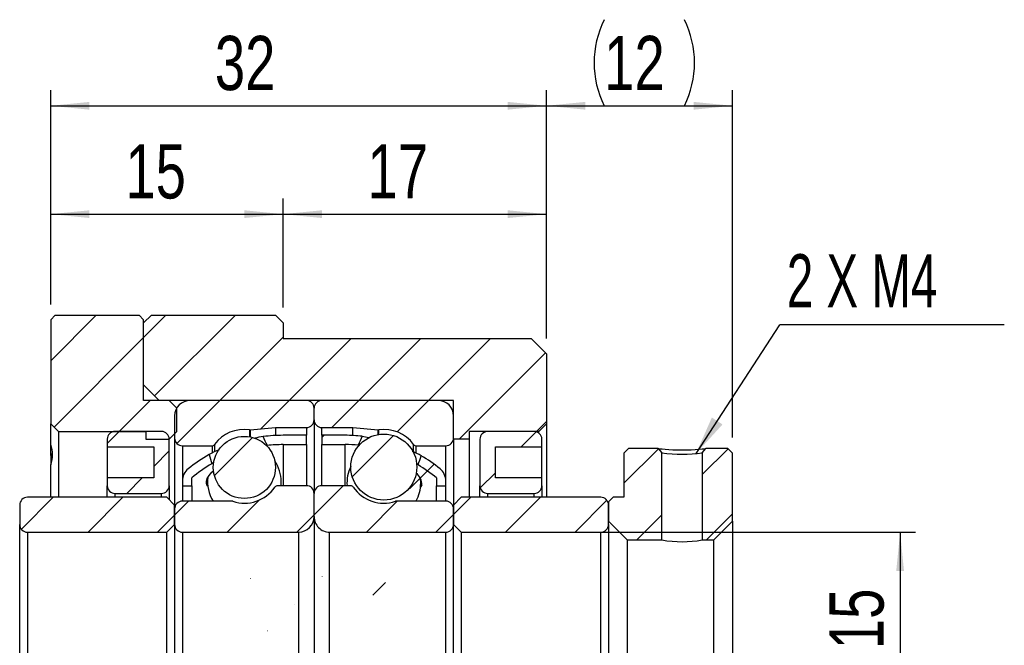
# Model space of a CAD drawing. Header units: millimetres. Extents: x 3 to 296, y 67 to 187.
# Tile 8 of 8: x 232 to 296, y 108 to 149. Entities that reach past the tile are written whole.
import ezdxf

# ---------------------------------------------------------------- set-up
doc = ezdxf.new("R2010")
doc.units = ezdxf.units.MM
doc.layers.add('FORMAT', color=7, linetype='Continuous')
doc.styles.add('SLDTEXTSTYLE0', font='TXT', dxfattribs={"width": 0.75})
doc.styles.add('SLDTEXTSTYLE1', font='TXT', dxfattribs={"width": 0.6666666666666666})
doc.dimstyles.new('SLDDIMSTYLE1', dxfattribs={"dimtxt": 3.5, "dimasz": 2.5, "dimexe": 0, "dimexo": 0.0625, "dimgap": 0.875, "dimtad": 1, "dimrnd": 1e-09, "dimzin": 12, "dimdsep": 46, "dimtxsty": 'SLDTEXTSTYLE0', "dimsah": 1, "dimcen": 0.09, "dimadec": 0, "dimazin": 3, "dimtfac": 1, "dimtofl": 0, "dimtmove": 0, "dimatfit": 3, "dimfxl": 0, "dimfrac": 2, "dimtolj": 1, "dimtzin": 12, "dimarcsym": 0})
doc.dimstyles.new('SLDDIMSTYLE3', dxfattribs={"dimtxt": 0.18, "dimasz": 2.5, "dimexe": 0, "dimexo": 0.0625, "dimgap": 0, "dimtad": 0, "dimtih": 1, "dimtoh": 1, "dimdec": 0, "dimrnd": 1e-09, "dimzin": 0, "dimdsep": 46, "dimtxsty": 'Standard', "dimsah": 1, "dimcen": 0.09, "dimadec": 0, "dimazin": 0, "dimtfac": 2.5, "dimtdec": 0, "dimtofl": 0, "dimtmove": 0, "dimatfit": 3, "dimfxl": 0, "dimfrac": 2, "dimtolj": 1, "dimtzin": 0, "dimarcsym": 0})
pattern_1 = [(45, (0, 0), (-2.245064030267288, 2.245064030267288), [])]

# ---------------------------------------------------------------- blocks, each defined once
blk = doc.blocks.new('_D_14')
at = {"layer": 'FORMAT', "color": 7}
for p, q in [((234.4860174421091, 130.363244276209), (234.4860174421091, 144.1802364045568)), ((266.4860174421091, 128.1632442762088), (266.4860174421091, 144.1802364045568)), ((234.4860174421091, 143.1802364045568), (266.4860174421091, 143.1802364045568))]:
    blk.add_line(p, q, dxfattribs=at)
for points in [[(234.4860174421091, 143.1802364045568), (236.9860174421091, 142.9302364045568), (236.9860174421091, 143.4302364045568)], [(266.4860174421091, 143.1802364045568), (263.9860174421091, 143.4302364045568), (263.9860174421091, 142.9302364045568)]]:
    blk.add_solid(points, dxfattribs=at)
at = {"layer": 'FORMAT', "color": 7, "insert": (245.0821738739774, 147.6919733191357), "char_height": 3.5, "attachment_point": 1, "style": 'SLDTEXTSTYLE0'}
blk.add_mtext('32', dxfattribs=at)
blk = doc.blocks.new('_D_15')
at = {"layer": 'FORMAT', "color": 7}
for p, q in [((266.4860174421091, 128.1632442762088), (266.4860174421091, 144.1802364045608)), ((278.4860174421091, 121.7632442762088), (278.4860174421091, 144.1802364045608)), ((266.4860174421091, 143.1802364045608), (278.4860174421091, 143.1802364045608))]:
    blk.add_line(p, q, dxfattribs=at)
for centre, start, end in [((275.765051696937, 145.9583614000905), 153.434948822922, 206.5650511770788), ((269.824774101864, 145.9583614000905), 333.4349488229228, 26.56505117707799)]:
    blk.add_arc(centre, 6.2120763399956, start, end, dxfattribs=at)
for points in [[(266.4860174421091, 143.1802364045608), (268.9860174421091, 142.9302364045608), (268.9860174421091, 143.4302364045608)], [(278.4860174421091, 143.1802364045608), (275.9860174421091, 143.4302364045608), (275.9860174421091, 142.9302364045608)]]:
    blk.add_solid(points, dxfattribs=at)
at = {"layer": 'FORMAT', "color": 7, "insert": (270.2088017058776, 147.6919733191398), "char_height": 3.5, "attachment_point": 1, "style": 'SLDTEXTSTYLE0'}
blk.add_mtext('12', dxfattribs=at)
blk = doc.blocks.new('_D_16')
at = {"layer": 'FORMAT', "color": 7}
for p, q in [((234.4860174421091, 130.363244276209), (234.4860174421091, 137.1867163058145)), ((249.4860174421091, 130.1632442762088), (249.4860174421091, 137.1867163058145)), ((234.4860174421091, 136.1867163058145), (249.4860174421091, 136.1867163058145))]:
    blk.add_line(p, q, dxfattribs=at)
for points in [[(234.4860174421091, 136.1867163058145), (236.9860174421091, 135.9367163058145), (236.9860174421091, 136.4367163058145)], [(249.4860174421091, 136.1867163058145), (246.9860174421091, 136.4367163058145), (246.9860174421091, 135.9367163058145)]]:
    blk.add_solid(points, dxfattribs=at)
at = {"layer": 'FORMAT', "color": 7, "insert": (239.3073344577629, 140.6984532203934), "char_height": 3.5, "attachment_point": 1, "style": 'SLDTEXTSTYLE0'}
blk.add_mtext('15', dxfattribs=at)
blk = doc.blocks.new('_D_17')
at = {"layer": 'FORMAT', "color": 7}
for p, q in [((249.4860174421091, 130.1632442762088), (249.4860174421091, 137.1867163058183)), ((266.4860174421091, 128.1632442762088), (266.4860174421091, 137.1867163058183)), ((249.4860174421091, 136.1867163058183), (266.4860174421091, 136.1867163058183))]:
    blk.add_line(p, q, dxfattribs=at)
for points in [[(249.4860174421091, 136.1867163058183), (251.9860174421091, 135.9367163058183), (251.9860174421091, 136.4367163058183)], [(266.4860174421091, 136.1867163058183), (263.9860174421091, 136.4367163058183), (263.9860174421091, 135.9367163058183)]]:
    blk.add_solid(points, dxfattribs=at)
at = {"layer": 'FORMAT', "color": 7, "insert": (254.93607047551, 140.6984532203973), "char_height": 3.5, "attachment_point": 1, "style": 'SLDTEXTSTYLE0'}
blk.add_mtext('17', dxfattribs=at)
blk = doc.blocks.new('_D_20')
at = {"layer": 'FORMAT', "color": 7}
for p, q in [((260.9860174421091, 115.6632442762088), (290.3059535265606, 115.6632442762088)), ((289.3059535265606, 115.6632442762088), (289.3059535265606, 100.6632442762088)), ((260.9860174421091, 100.6632442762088), (290.3059535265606, 100.6632442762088))]:
    blk.add_line(p, q, dxfattribs=at)
for points in [[(289.3059535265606, 115.6632442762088), (289.0559535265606, 113.1632442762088), (289.5559535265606, 113.1632442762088)], [(289.3059535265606, 100.6632442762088), (289.5559535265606, 103.1632442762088), (289.0559535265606, 103.1632442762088)]]:
    blk.add_solid(points, dxfattribs=at)
at = {"layer": 'FORMAT', "color": 7, "char_height": 3.5, "attachment_point": 1, "rotation": 90.00000000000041, "style": 'SLDTEXTSTYLE0'}
for s, insert in [('15', (284.7407442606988, 108.1134175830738)), ('%%c', (284.7942164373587, 102.8349801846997))]:
    blk.add_mtext(s, dxfattribs=dict(at, insert=insert))
blk = doc.blocks.new('SW_NOTE_2')
at = {"layer": 'FORMAT', "color": 0}
blk.add_line((14.49672026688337, 0), (0, 0), dxfattribs=at)
at = {"layer": 'FORMAT', "color": 0, "insert": (0.4604066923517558, 4.556196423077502), "char_height": 3.439583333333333, "attachment_point": 1, "style": 'SLDTEXTSTYLE1'}
blk.add_mtext('2 X M4', dxfattribs=at)

msp = doc.modelspace()

# ---------------------------------------------------------------- hatches: boundary and pattern name
at = {"layer": 'FORMAT', "linetype": 'Continuous', "lineweight": 18}
h = msp.add_hatch(dxfattribs=at)
h.set_pattern_fill('ANSI31', color=256, style=0)
h.set_pattern_definition(pattern_1)
h.paths.add_polyline_path([(242.1360174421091, 124.1632442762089), (240.4860174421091, 124.1632442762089), (240.4860174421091, 129.3632442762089), (240.1860174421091, 129.6632442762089), (234.7860174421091, 129.6632442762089), (234.4860174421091, 129.363244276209), (234.4860174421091, 122.6632442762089), (234.9860174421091, 122.1632442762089), (240.6360174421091, 122.1632442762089), (240.6360174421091, 121.6632442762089), (242.1360174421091, 121.6632442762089), (242.6360174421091, 122.1632442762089), (242.6360174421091, 123.6632442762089)], flags=0)
h = msp.add_hatch(dxfattribs=at)
h.set_pattern_fill('ANSI31', color=256, style=0)
h.set_pattern_definition(pattern_1)
h.paths.add_polyline_path([(240.4860174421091, 125.1632442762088), (241.4860174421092, 124.1632442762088), (260.4860174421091, 124.1632442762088), (260.4860174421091, 121.6632442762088), (261.4860174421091, 121.6632442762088), (261.4860174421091, 122.1632442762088), (265.9860174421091, 122.1632442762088), (266.4860174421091, 122.6632442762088), (266.4860174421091, 127.1632442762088), (265.4860174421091, 128.1632442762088), (249.4860174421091, 128.1632442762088), (249.4860174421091, 129.1632442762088), (248.9860174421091, 129.6632442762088), (240.9860174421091, 129.6632442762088), (240.4860174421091, 129.1632442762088)], flags=0)
h = msp.add_hatch(dxfattribs=at)
h.set_pattern_fill('ANSI31', color=256, style=0)
h.set_pattern_definition(pattern_1)
edge = h.paths.add_edge_path(flags=0)
edge.add_line((251.4860174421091, 122.9132442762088), (251.4860174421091, 123.6632442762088))
edge.add_arc((250.9860174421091, 123.6632442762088), 0.4999999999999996, 0, 90)
edge.add_line((250.9860174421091, 124.1632442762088), (243.4860174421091, 124.1632442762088))
edge.add_arc((243.4860174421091, 123.1632442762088), 1.000000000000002, 90, 180)
edge.add_line((242.4860174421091, 123.1632442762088), (242.4860174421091, 121.7382442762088))
edge.add_arc((242.9860174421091, 121.7382442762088), 0.5000000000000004, 180, 270.0000000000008)
edge.add_line((242.9860174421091, 121.2382442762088), (244.903416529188, 121.2382442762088))
edge.add_arc((244.903416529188, 121.4382442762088), 0.2000000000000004, 270.0000000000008, 323.7862695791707)
edge.add_arc((246.9860174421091, 119.9132442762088), 2.38125, 82.10725288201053, 143.7862695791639, ccw=False)
edge.add_arc((247.3404725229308, 122.4700417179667), 0.2000000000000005, 262.1072528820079, 274.9999999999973)
edge.add_line((247.3579036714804, 122.2708027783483), (248.9860174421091, 122.4132442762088))
edge.add_line((248.9860174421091, 122.4132442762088), (250.9860174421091, 122.4132442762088))
edge.add_arc((250.9860174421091, 122.9132442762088), 0.5000000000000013, 270.0000000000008, 360.0000000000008)
h = msp.add_hatch(dxfattribs=at)
h.set_pattern_fill('ANSI31', color=256, style=0)
h.set_pattern_definition(pattern_1)
edge = h.paths.add_edge_path(flags=0)
edge.add_line((259.4860174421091, 124.1632442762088), (251.9860174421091, 124.1632442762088))
edge.add_arc((251.9860174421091, 123.6632442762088), 0.4999999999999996, 90, 180)
edge.add_line((251.4860174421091, 123.6632442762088), (251.4860174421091, 122.9132442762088))
edge.add_arc((251.9860174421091, 122.9132442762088), 0.5000000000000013, 180, 270.0000000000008)
edge.add_line((251.9860174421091, 122.4132442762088), (253.9860174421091, 122.4132442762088))
edge.add_line((253.9860174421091, 122.4132442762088), (255.6141312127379, 122.2708027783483))
edge.add_arc((255.6315623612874, 122.4700417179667), 0.2000000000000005, 265.0000000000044, 277.8927471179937)
edge.add_arc((255.9860174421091, 119.9132442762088), 2.38125, 36.213730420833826, 97.89274711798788, ccw=False)
edge.add_arc((258.0686183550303, 121.4382442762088), 0.2000000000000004, 216.2137304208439, 270.0000000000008)
edge.add_line((258.0686183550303, 121.2382442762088), (259.9860174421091, 121.2382442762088))
edge.add_arc((259.9860174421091, 121.7382442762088), 0.5000000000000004, 270.0000000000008, 360.0000000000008)
edge.add_line((260.4860174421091, 121.7382442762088), (260.4860174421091, 123.1632442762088))
edge.add_arc((259.4860174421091, 123.1632442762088), 1.000000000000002, 0, 90)
h = msp.add_hatch(dxfattribs=at)
h.set_pattern_fill('ANSI31', color=256, style=0)
h.set_pattern_definition(pattern_1)
edge = h.paths.add_edge_path(flags=0)
edge.add_line((241.1360174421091, 121.1632442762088), (241.1360174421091, 119.1632442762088))
edge.add_line((241.1360174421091, 119.1632442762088), (238.1360174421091, 119.1632442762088))
edge.add_line((238.1360174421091, 119.1632442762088), (238.1360174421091, 118.6632442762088))
edge.add_arc((238.6360174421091, 118.6632442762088), 0.5, 180, 270.0000000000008)
edge.add_line((238.6360174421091, 118.1632442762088), (241.6360174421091, 118.1632442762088))
edge.add_arc((241.6360174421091, 118.6632442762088), 0.5, 270.0000000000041, 360.0000000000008)
edge.add_line((242.1360174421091, 118.6632442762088), (242.1360174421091, 121.6632442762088))
edge.add_arc((241.6360174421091, 121.6632442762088), 0.5, 0, 90)
edge.add_line((241.6360174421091, 122.1632442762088), (238.6360174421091, 122.1632442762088))
edge.add_arc((238.6360174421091, 121.6632442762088), 0.5, 90, 180)
edge.add_line((238.1360174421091, 121.6632442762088), (238.1360174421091, 121.1632442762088))
edge.add_line((238.1360174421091, 121.1632442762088), (241.1360174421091, 121.1632442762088))
h = msp.add_hatch(dxfattribs=at)
h.set_pattern_fill('ANSI31', color=256, style=0)
h.set_pattern_definition(pattern_1)
edge = h.paths.add_edge_path(flags=0)
edge.add_line((266.1860174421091, 118.6632442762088), (266.1860174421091, 119.1632442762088))
edge.add_line((266.1860174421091, 119.1632442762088), (263.1860174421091, 119.1632442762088))
edge.add_line((263.1860174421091, 119.1632442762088), (263.1860174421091, 121.1632442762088))
edge.add_line((263.1860174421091, 121.1632442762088), (266.1860174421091, 121.1632442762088))
edge.add_line((266.1860174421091, 121.1632442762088), (266.1860174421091, 121.6632442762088))
edge.add_arc((265.6860174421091, 121.6632442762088), 0.5, 0, 90)
edge.add_line((265.6860174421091, 122.1632442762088), (262.6860174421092, 122.1632442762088))
edge.add_arc((262.6860174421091, 121.6632442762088), 0.5, 89.99999999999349, 180.0000000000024)
edge.add_line((262.1860174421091, 121.6632442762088), (262.1860174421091, 118.6632442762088))
edge.add_arc((262.6860174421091, 118.6632442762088), 0.5, 180, 270.0000000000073)
edge.add_line((262.6860174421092, 118.1632442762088), (265.6860174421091, 118.1632442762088))
edge.add_arc((265.6860174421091, 118.6632442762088), 0.5, 270.0000000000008, 360.0000000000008)
h = msp.add_hatch(dxfattribs=at)
h.set_pattern_fill('ANSI31', color=256, style=0)
h.set_pattern_definition(pattern_1)
edge = h.paths.add_edge_path(flags=0)
edge.add_arc((246.9860174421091, 119.8427472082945), 2.004654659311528, 0, 360)
h = msp.add_hatch(dxfattribs=at)
h.set_pattern_fill('ANSI31', color=256, style=0)
h.set_pattern_definition(pattern_1)
edge = h.paths.add_edge_path(flags=0)
edge.add_arc((249.4860174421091, 112.1428954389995), 9.170348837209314, 89.9999999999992, 96.37037609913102, ccw=False)
edge.add_line((249.4860174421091, 121.3132442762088), (250.9860174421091, 121.3132442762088))
edge.add_line((250.9860174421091, 121.3132442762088), (250.9860174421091, 121.9132442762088))
edge.add_line((250.9860174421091, 121.9132442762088), (249.4860174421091, 121.9132442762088))
edge.add_arc((249.4860174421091, 112.1428954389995), 9.770348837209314, 90, 97.5523149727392)
edge.add_ellipse((251.3791624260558, 108.1632442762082), major_axis=(-7.989557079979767, 21.24083217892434), ratio=0.1024511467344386, start_angle=305.8154008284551, end_angle=307.7993527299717, ccw=False)
h = msp.add_hatch(dxfattribs=at)
h.set_pattern_fill('ANSI31', color=256, style=0)
h.set_pattern_definition(pattern_1)
edge = h.paths.add_edge_path(flags=0)
edge.add_line((251.9860174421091, 121.9132442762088), (251.9860174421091, 121.3132442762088))
edge.add_line((251.9860174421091, 121.3132442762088), (253.4860174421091, 121.3132442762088))
edge.add_arc((253.4860174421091, 112.1428954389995), 9.170348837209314, 84.65463832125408, 89.9999999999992, ccw=False)
edge.add_ellipse((251.5928724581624, 108.1632442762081), major_axis=(9.632632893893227, 25.65776091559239), ratio=0.08483433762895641, start_angle=59.60272089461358, end_angle=61.113587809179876, ccw=False)
edge.add_arc((253.4860174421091, 112.1428954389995), 9.770348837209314, 83.5152718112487, 90)
edge.add_line((253.4860174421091, 121.9132442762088), (251.9860174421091, 121.9132442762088))
h = msp.add_hatch(dxfattribs=at)
h.set_pattern_fill('ANSI31', color=256, style=0)
h.set_pattern_definition(pattern_1)
edge = h.paths.add_edge_path(flags=0)
edge.add_arc((255.9860174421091, 119.8649529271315), 2.130219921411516, 0, 360)
h = msp.add_hatch(dxfattribs=at)
h.set_pattern_fill('ANSI31', color=256, style=0)
h.set_pattern_definition(pattern_1)
edge = h.paths.add_edge_path(flags=0)
edge.add_line((273.9360188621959, 120.7914236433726), (273.6992966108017, 121.0632440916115))
edge.add_line((273.6992969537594, 121.0632442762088), (271.7860174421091, 121.0632442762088))
edge.add_line((271.7860174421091, 121.0632442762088), (271.4860174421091, 120.7632442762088))
edge.add_line((271.4860174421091, 120.7632442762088), (271.4860174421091, 117.9132442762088))
edge.add_line((271.4860174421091, 117.9132442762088), (270.7860174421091, 117.9132442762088))
edge.add_line((270.7860174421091, 117.9132442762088), (270.4860174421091, 117.6132442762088))
edge.add_line((270.4860174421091, 117.6132442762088), (270.4860174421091, 116.3632442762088))
edge.add_line((270.4860174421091, 116.3632442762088), (271.6860174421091, 115.1632442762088))
edge.add_line((271.6860174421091, 115.1632442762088), (273.9360174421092, 115.1632442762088))
edge.add_line((273.9360174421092, 115.1632442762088), (273.9360174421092, 120.7914236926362))
h = msp.add_hatch(dxfattribs=at)
h.set_pattern_fill('ANSI31', color=256, style=0)
h.set_pattern_definition(pattern_1)
h.paths.add_polyline_path([(276.7727399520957, 121.0632442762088), (276.5360174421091, 120.7914238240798), (276.5360174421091, 115.1632442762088), (277.2860174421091, 115.1632442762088), (278.4860174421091, 116.3632442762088), (278.4860174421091, 120.7632442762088), (278.1860174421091, 121.0632442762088)], flags=0)
h = msp.add_hatch(dxfattribs=at)
h.set_pattern_fill('ANSI31', color=256, style=0)
h.set_pattern_definition(pattern_1)
edge = h.paths.add_edge_path(flags=0)
edge.add_ellipse((251.3791624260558, 108.1632442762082), major_axis=(-7.989557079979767, 21.24083217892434), ratio=0.1024511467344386, start_angle=51.739558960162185, end_angle=53.69135753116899, ccw=False)
edge.add_arc((249.4860174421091, 112.1428954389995), 9.770348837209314, 119.1761253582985, 128.8374465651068)
edge.add_arc((243.9860174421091, 118.9743681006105), 1.000000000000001, 128.8374465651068, 180)
edge.add_line((242.9860174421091, 118.9743681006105), (242.9860174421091, 118.6632442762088))
edge.add_line((242.9860174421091, 118.6632442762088), (243.5860174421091, 118.6632442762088))
edge.add_line((243.5860174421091, 118.6632442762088), (243.5860174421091, 119.1632442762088))
edge.add_arc((249.4860174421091, 112.1428954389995), 9.170348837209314, 120.04473598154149, 130.0441664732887, ccw=False)
h = msp.add_hatch(dxfattribs=at)
h.set_pattern_fill('ANSI31', color=256, style=0)
h.set_pattern_definition(pattern_1)
edge = h.paths.add_edge_path(flags=0)
edge.add_arc((258.9860174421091, 118.9743681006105), 1.000000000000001, 0, 51.16255343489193)
edge.add_arc((253.4860174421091, 112.1428954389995), 9.770348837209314, 51.16255343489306, 59.85538187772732)
edge.add_ellipse((251.5928724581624, 108.1632442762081), major_axis=(9.632632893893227, 25.65776091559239), ratio=0.08483433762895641, start_angle=299.2973544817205, end_angle=300.78141229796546, ccw=False)
edge.add_arc((253.4860174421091, 112.1428954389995), 9.170348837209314, 49.955833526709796, 59.0315084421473, ccw=False)
edge.add_line((259.3860174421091, 119.1632442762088), (259.3860174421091, 118.6632442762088))
edge.add_line((259.3860174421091, 118.6632442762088), (259.9860174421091, 118.6632442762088))
edge.add_line((259.9860174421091, 118.6632442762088), (259.9860174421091, 118.9743681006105))
h = msp.add_hatch(dxfattribs=at)
h.set_pattern_fill('ANSI31', color=256, style=0)
h.set_pattern_definition(pattern_1)
edge = h.paths.add_edge_path(flags=0)
edge.add_line((242.4860174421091, 117.1632442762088), (242.4860174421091, 116.1632442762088))
edge.add_arc((242.9860174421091, 116.1632442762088), 0.4999999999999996, 180, 270.0000000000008)
edge.add_line((242.9860174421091, 115.6632442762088), (250.4860174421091, 115.6632442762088))
edge.add_arc((250.4860174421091, 116.6632442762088), 1, 270.0000000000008, 360.0000000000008)
edge.add_line((251.4860174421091, 116.6632442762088), (251.4860174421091, 118.1632442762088))
edge.add_arc((250.9860174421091, 118.1632442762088), 0.5000000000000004, 0, 90)
edge.add_line((250.9860174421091, 118.6632442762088), (249.1215154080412, 118.6632442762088))
edge.add_arc((249.1215154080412, 118.4632442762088), 0.2000000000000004, 90, 145.8235526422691)
edge.add_arc((246.9860174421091, 119.9132442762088), 2.381250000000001, 251.6502614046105, 325.8235526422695, ccw=False)
edge.add_arc((246.1733972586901, 117.4632442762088), 0.2000000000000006, 71.65026140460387, 90)
edge.add_line((246.1733972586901, 117.6632442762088), (242.9860174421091, 117.6632442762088))
edge.add_arc((242.9860174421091, 117.1632442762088), 0.5, 90, 180)
h = msp.add_hatch(dxfattribs=at)
h.set_pattern_fill('ANSI31', color=256, style=0)
h.set_pattern_definition(pattern_1)
edge = h.paths.add_edge_path(flags=0)
edge.add_line((252.4860174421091, 115.6632442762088), (259.9860174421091, 115.6632442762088))
edge.add_arc((259.9860174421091, 116.1632442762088), 0.4999999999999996, 270.0000000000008, 360.0000000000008)
edge.add_line((260.4860174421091, 116.1632442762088), (260.4860174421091, 117.1632442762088))
edge.add_arc((259.9860174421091, 117.1632442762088), 0.5, 0, 90)
edge.add_line((259.9860174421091, 117.6632442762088), (256.7986376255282, 117.6632442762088))
edge.add_arc((256.7986376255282, 117.4632442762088), 0.2000000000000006, 90, 108.3497385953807)
edge.add_arc((255.9860174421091, 119.9132442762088), 2.381250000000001, 214.1764473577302, 288.34973859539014, ccw=False)
edge.add_arc((253.850519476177, 118.4632442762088), 0.2000000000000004, 34.17644735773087, 90)
edge.add_line((253.850519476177, 118.6632442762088), (251.9860174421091, 118.6632442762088))
edge.add_arc((251.9860174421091, 118.1632442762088), 0.5000000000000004, 90, 180)
edge.add_line((251.4860174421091, 118.1632442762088), (251.4860174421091, 116.6632442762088))
edge.add_arc((252.4860174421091, 116.6632442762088), 1, 180, 270.0000000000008)
h = msp.add_hatch(dxfattribs=at)
h.set_pattern_fill('ANSI31', color=256, style=0)
h.set_pattern_definition(pattern_1)
edge = h.paths.add_edge_path(flags=0)
edge.add_line((241.9860174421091, 115.6632442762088), (242.4860174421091, 116.1632442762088))
edge.add_line((242.4860174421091, 116.1632442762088), (242.4860174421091, 117.4132442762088))
edge.add_line((242.4860174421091, 117.4132442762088), (241.9860174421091, 117.9132442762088))
edge.add_line((241.9860174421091, 117.9132442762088), (232.9860174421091, 117.9132442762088))
edge.add_arc((232.9860174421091, 117.4132442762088), 0.5, 90, 180)
edge.add_line((232.4860174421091, 117.4132442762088), (232.4860174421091, 116.1632442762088))
edge.add_arc((232.9860174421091, 116.1632442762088), 0.5, 180, 270.0000000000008)
edge.add_line((232.9860174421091, 115.6632442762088), (241.9860174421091, 115.6632442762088))
h = msp.add_hatch(dxfattribs=at)
h.set_pattern_fill('ANSI31', color=256, style=0)
h.set_pattern_definition(pattern_1)
edge = h.paths.add_edge_path(flags=0)
edge.add_line((260.4860174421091, 116.1632442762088), (260.9860174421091, 115.6632442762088))
edge.add_line((260.9860174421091, 115.6632442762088), (269.9860174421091, 115.6632442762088))
edge.add_arc((269.9860174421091, 116.1632442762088), 0.5, 270.0000000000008, 360.0000000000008)
edge.add_line((270.4860174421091, 116.1632442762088), (270.4860174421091, 117.4132442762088))
edge.add_arc((269.9860174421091, 117.4132442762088), 0.5, 0, 90)
edge.add_line((269.9860174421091, 117.9132442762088), (260.9860174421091, 117.9132442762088))
edge.add_line((260.9860174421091, 117.9132442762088), (260.4860174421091, 117.4132442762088))
edge.add_line((260.4860174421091, 117.4132442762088), (260.4860174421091, 116.1632442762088))

# ---------------------------------------------------------------- linework, layer by layer
at = {"color": 7, "linetype": 'Continuous', "lineweight": 25}
for p, q in [((234.4860174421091, 129.363244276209), (234.7860174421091, 129.6632442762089)), ((234.7860174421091, 129.6632442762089), (240.1860174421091, 129.6632442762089)), ((240.1860174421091, 129.6632442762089), (240.4860174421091, 129.3632442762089)), ((240.4860174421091, 129.1632442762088), (240.9860174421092, 129.6632442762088)), ((240.9860174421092, 129.6632442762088), (248.9860174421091, 129.6632442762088)), ((248.9860174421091, 129.6632442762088), (249.4860174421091, 129.1632442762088)), ((234.4860174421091, 129.363244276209), (234.4860174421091, 122.6632442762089)), ((240.4860174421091, 124.1632442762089), (240.4860174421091, 129.3632442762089)), ((240.4860174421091, 125.1632442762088), (240.4860174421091, 129.1632442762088)), ((249.4860174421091, 129.1632442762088), (249.4860174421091, 128.1632442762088)), ((249.4860174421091, 128.1632442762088), (265.4860174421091, 128.1632442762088)), ((265.4860174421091, 128.1632442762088), (266.4860174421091, 127.1632442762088)), ((266.4860174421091, 127.1632442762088), (266.4860174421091, 122.6632442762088)), ((241.4860174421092, 124.1632442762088), (240.4860174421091, 125.1632442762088)), ((242.1360174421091, 124.1632442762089), (240.4860174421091, 124.1632442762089)), ((260.4860174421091, 124.1632442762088), (241.4860174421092, 124.1632442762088)), ((242.1360174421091, 124.1632442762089), (242.6360174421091, 123.6632442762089)), ((250.9860174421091, 124.1632442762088), (243.4860174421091, 124.1632442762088)), ((259.4860174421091, 124.1632442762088), (251.9860174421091, 124.1632442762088)), ((260.4860174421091, 121.6632442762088), (260.4860174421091, 124.1632442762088)), ((242.6360174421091, 122.1632442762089), (242.6360174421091, 123.6632442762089)), ((251.4860174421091, 122.9132442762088), (251.4860174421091, 123.6632442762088)), ((234.9860174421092, 122.1632442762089), (234.4860174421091, 122.6632442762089)), ((234.4860174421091, 121.3314425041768), (234.4860174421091, 122.6632442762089)), ((242.4860174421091, 123.1632442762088), (242.4860174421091, 121.7382442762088)), ((251.4860174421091, 122.9132442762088), (251.4860174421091, 118.1632442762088)), ((260.4860174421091, 121.7382442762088), (260.4860174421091, 123.1632442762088)), ((266.4860174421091, 122.6632442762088), (265.9860174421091, 122.1632442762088)), ((266.4860174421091, 122.6632442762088), (266.4860174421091, 117.9132442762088)), ((234.9860174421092, 122.1632442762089), (240.6360174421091, 122.1632442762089)), ((234.9860174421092, 122.1632442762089), (234.9860174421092, 117.9132442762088)), ((241.6360174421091, 122.1632442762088), (238.6360174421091, 122.1632442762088)), ((240.6360174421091, 122.1632442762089), (240.6360174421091, 121.6632442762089)), ((242.6360174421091, 122.1632442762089), (242.1360174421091, 121.6632442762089)), ((247.3579036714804, 122.2708027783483), (248.9860174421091, 122.4132442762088)), ((248.9860174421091, 122.4132442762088), (248.9860174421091, 121.90044207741)), ((248.9860174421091, 122.4132442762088), (250.9860174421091, 122.4132442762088)), ((251.9860174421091, 122.4132442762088), (253.9860174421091, 122.4132442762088)), ((253.9860174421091, 121.90044207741), (253.9860174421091, 122.4132442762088)), ((253.9860174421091, 122.4132442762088), (255.6141312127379, 122.2708027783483)), ((265.9860174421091, 122.1632442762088), (261.4860174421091, 122.1632442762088)), ((261.4860174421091, 122.1632442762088), (261.4860174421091, 121.6632442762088)), ((265.6860174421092, 122.1632442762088), (262.6860174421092, 122.1632442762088)), ((265.9860174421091, 122.0632442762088), (265.9860174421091, 122.1632442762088)), ((238.1360174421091, 121.6632442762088), (238.1360174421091, 121.1632442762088)), ((240.6360174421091, 121.6632442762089), (242.1360174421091, 121.6632442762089)), ((242.1360174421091, 118.6632442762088), (242.1360174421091, 121.6632442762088)), ((242.4860174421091, 121.7382442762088), (242.4860174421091, 117.4132442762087)), ((250.9860174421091, 121.9132442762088), (249.4860174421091, 121.9132442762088)), ((250.9860174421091, 121.3132442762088), (250.9860174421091, 121.9132442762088)), ((253.4860174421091, 121.9132442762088), (251.9860174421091, 121.9132442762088)), ((251.9860174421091, 121.9132442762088), (251.9860174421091, 121.3132442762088)), ((261.4860174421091, 121.6632442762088), (260.4860174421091, 121.6632442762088)), ((260.4860174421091, 121.6632442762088), (260.4860174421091, 117.4132442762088)), ((261.4860174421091, 121.6632442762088), (261.4860174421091, 117.9132442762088)), ((262.1860174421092, 121.6632442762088), (262.1860174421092, 118.6632442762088)), ((266.1860174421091, 121.1632442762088), (266.1860174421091, 121.6632442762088)), ((234.4860174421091, 120.6177269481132), (234.4860174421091, 121.3121696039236)), ((234.4860174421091, 120.6177269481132), (234.6053749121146, 120.7370844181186)), ((238.1360174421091, 121.1632442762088), (238.1360174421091, 119.1632442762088)), ((238.1360174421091, 121.1632442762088), (241.1360174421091, 121.1632442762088)), ((241.1360174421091, 121.1632442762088), (241.1360174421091, 119.1632442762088)), ((242.9860174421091, 121.2382442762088), (244.903416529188, 121.2382442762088)), ((248.4685204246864, 121.2566212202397), (248.3847572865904, 121.2463012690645)), ((249.4860174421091, 121.3132442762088), (250.9860174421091, 121.3132442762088)), ((250.9860174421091, 121.3132442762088), (250.9860174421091, 118.6632442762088)), ((251.9860174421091, 118.6632442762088), (251.9860174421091, 121.3132442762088)), ((251.9860174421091, 121.3132442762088), (253.4860174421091, 121.3132442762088)), ((254.3959642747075, 121.2664520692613), (254.340316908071, 121.2733647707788)), ((258.0686183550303, 121.2382442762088), (259.9860174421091, 121.2382442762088)), ((263.1860174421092, 121.1632442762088), (266.1860174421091, 121.1632442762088)), ((263.1860174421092, 119.1632442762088), (263.1860174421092, 121.1632442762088)), ((266.1860174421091, 119.1632442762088), (266.1860174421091, 121.1632442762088)), ((271.4860174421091, 120.7632442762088), (271.7860174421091, 121.0632442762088)), ((271.4860174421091, 120.7632442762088), (271.4860174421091, 117.9132442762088)), ((273.6992969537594, 121.0632442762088), (271.7860174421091, 121.0632442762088)), ((273.6992966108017, 121.0632440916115), (273.9360188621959, 120.7914236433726)), ((273.9360174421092, 115.1632442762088), (273.9360174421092, 120.7914236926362)), ((276.5360174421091, 120.7914238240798), (276.7727399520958, 121.0632442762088)), ((276.5360174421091, 120.7914238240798), (276.5360174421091, 115.1632442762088)), ((278.1860174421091, 121.0632442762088), (276.7727399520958, 121.0632442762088)), ((278.1860174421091, 121.0632442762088), (278.4860174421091, 120.7632442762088)), ((278.4860174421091, 116.3632442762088), (278.4860174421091, 120.7632442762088)), ((234.4860174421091, 120.6177269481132), (234.4860174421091, 120.0043783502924)), ((245.024285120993, 120.1527032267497), (244.8946435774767, 120.0810680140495)), ((234.4860174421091, 117.9132442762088), (234.4860174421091, 120.0043783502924)), ((241.1360174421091, 119.1632442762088), (238.1360174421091, 119.1632442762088)), ((238.1360174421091, 119.1632442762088), (238.1360174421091, 118.6632442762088)), ((242.9860174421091, 118.9743681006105), (242.9860174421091, 118.6632442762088)), ((243.5860174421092, 118.6632442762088), (243.5860174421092, 119.1632442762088)), ((249.3533212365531, 118.6632442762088), (249.3672674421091, 118.9205851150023)), ((258.3672674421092, 118.8293195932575), (258.3458369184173, 119.1480727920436)), ((259.3860174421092, 119.1632442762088), (259.3860174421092, 118.6632442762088)), ((259.9860174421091, 118.6632442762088), (259.9860174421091, 118.9743681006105)), ((266.1860174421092, 119.1632442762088), (263.1860174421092, 119.1632442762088)), ((266.1860174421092, 118.6632442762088), (266.1860174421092, 119.1632442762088)), ((238.1360174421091, 117.9132442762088), (238.1360174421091, 118.6632442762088)), ((242.1360174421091, 118.6632442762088), (242.1360174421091, 117.7632442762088)), ((242.9860174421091, 118.6632442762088), (243.5860174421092, 118.6632442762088)), ((242.9860174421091, 118.6632442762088), (242.9860174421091, 117.6632442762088)), ((243.5860174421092, 118.6632442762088), (243.5860174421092, 117.6632442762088)), ((250.9860174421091, 118.6632442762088), (249.1215154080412, 118.6632442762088)), ((253.850519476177, 118.6632442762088), (251.9860174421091, 118.6632442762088)), ((259.3860174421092, 118.6632442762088), (259.9860174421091, 118.6632442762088)), ((259.3860174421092, 117.6632442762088), (259.3860174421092, 118.6632442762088)), ((259.9860174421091, 117.6632442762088), (259.9860174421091, 118.6632442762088)), ((262.1860174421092, 117.9132442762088), (262.1860174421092, 118.6632442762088)), ((266.1860174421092, 118.6632442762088), (266.1860174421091, 117.9132442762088)), ((241.9860174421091, 117.9132442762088), (232.9860174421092, 117.9132442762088)), ((238.6360174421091, 118.1632442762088), (241.6360174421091, 118.1632442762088)), ((241.9860174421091, 117.9132442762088), (242.4860174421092, 117.4132442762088)), ((246.1733972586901, 117.6632442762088), (242.9860174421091, 117.6632442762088)), ((251.4860174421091, 116.6632442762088), (251.4860174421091, 118.1632442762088)), ((259.9860174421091, 117.6632442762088), (256.7986376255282, 117.6632442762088)), ((260.4860174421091, 117.4132442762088), (260.9860174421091, 117.9132442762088)), ((269.9860174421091, 117.9132442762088), (260.9860174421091, 117.9132442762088)), ((262.6860174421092, 118.1632442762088), (265.6860174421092, 118.1632442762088)), ((270.4860174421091, 117.6132442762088), (270.7860174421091, 117.9132442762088)), ((270.4860174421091, 117.6132442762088), (270.4860174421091, 116.3632442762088)), ((271.4860174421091, 117.9132442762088), (270.7860174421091, 117.9132442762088)), ((232.4860174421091, 117.4132442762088), (232.4860174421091, 116.1632442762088)), ((242.4860174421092, 116.1632442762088), (242.4860174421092, 117.4132442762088)), ((242.4860174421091, 117.1632442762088), (242.4860174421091, 116.1632442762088)), ((260.4860174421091, 117.4132442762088), (260.4860174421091, 116.1632442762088)), ((260.4860174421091, 116.1632442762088), (260.4860174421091, 117.1632442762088)), ((270.4860174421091, 116.1632442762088), (270.4860174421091, 117.4132442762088)), ((251.4860174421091, 116.6632442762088), (251.4860174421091, 99.66324427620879)), ((271.6860174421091, 115.1632442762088), (270.4860174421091, 116.3632442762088)), ((278.4860174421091, 116.3632442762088), (277.2860174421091, 115.1632442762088)), ((278.4860174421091, 116.3632442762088), (278.4860174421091, 99.96324427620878)), ((232.4860174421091, 100.1632442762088), (232.4860174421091, 116.1632442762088)), ((232.9860174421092, 115.6632442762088), (232.9860174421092, 100.6632442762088)), ((232.9860174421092, 115.6632442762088), (241.9860174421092, 115.6632442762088)), ((242.4860174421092, 116.1632442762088), (241.9860174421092, 115.6632442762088)), ((241.9860174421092, 100.6632442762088), (241.9860174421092, 115.6632442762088)), ((242.4860174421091, 116.1632442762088), (242.4860174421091, 100.1632442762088)), ((242.9860174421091, 115.6632442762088), (250.4860174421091, 115.6632442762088)), ((242.9860174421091, 115.6632442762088), (242.9860174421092, 100.6632442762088)), ((250.4860174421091, 115.6632442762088), (250.4860174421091, 100.6632442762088)), ((252.4860174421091, 100.6632442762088), (252.4860174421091, 115.6632442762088)), ((252.4860174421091, 115.6632442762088), (259.9860174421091, 115.6632442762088)), ((259.9860174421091, 100.6632442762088), (259.9860174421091, 115.6632442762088)), ((260.9860174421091, 115.6632442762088), (260.4860174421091, 116.1632442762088)), ((260.4860174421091, 100.1632442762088), (260.4860174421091, 116.1632442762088)), ((260.9860174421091, 115.6632442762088), (260.9860174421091, 100.6632442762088)), ((260.9860174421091, 115.6632442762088), (269.9860174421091, 115.6632442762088)), ((269.9860174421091, 100.6632442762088), (269.9860174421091, 115.6632442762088)), ((270.4860174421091, 116.1632442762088), (270.4860174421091, 100.1632442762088)), ((271.6860174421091, 115.1632442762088), (273.9360174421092, 115.1632442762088)), ((271.6860174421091, 115.1632442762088), (271.6860174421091, 101.1632442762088)), ((276.5360174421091, 115.1632442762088), (277.2860174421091, 115.1632442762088)), ((277.2860174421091, 101.1632442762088), (277.2860174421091, 115.1632442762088))]:
    msp.add_line(p, q, dxfattribs=at)
at = {"color": 8, "linetype": 'Continuous', "lineweight": 25}
for p, q in [((247.3130086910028, 122.2719363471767), (247.3130086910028, 121.8205533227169)), ((247.3579036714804, 122.2708027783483), (247.3579036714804, 121.8126053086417)), ((250.9860174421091, 122.4132442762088), (250.9860174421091, 121.9132442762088)), ((251.9860174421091, 121.9132442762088), (251.9860174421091, 122.4132442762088)), ((255.6141312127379, 121.9624603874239), (255.6141312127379, 122.2708027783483)), ((255.6590261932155, 121.969926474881), (255.6590261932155, 122.2719363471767)), ((242.9860174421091, 121.2382442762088), (242.9860174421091, 118.9743681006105)), ((244.903416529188, 121.2382442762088), (244.903416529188, 120.7820086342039)), ((245.0647802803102, 121.3200844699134), (245.0647802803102, 120.8643062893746)), ((249.4860174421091, 121.3132442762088), (249.4860174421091, 118.6632442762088)), ((253.4860174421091, 118.6632442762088), (253.4860174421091, 121.3132442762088)), ((257.9072546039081, 120.8402895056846), (257.9072546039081, 121.3200844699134)), ((258.0686183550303, 120.7675315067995), (258.0686183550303, 121.2382442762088)), ((259.9860174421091, 118.9743681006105), (259.9860174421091, 121.2382442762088)), ((238.6360174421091, 118.1632442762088), (238.6360174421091, 117.9132442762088)), ((241.6360174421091, 117.9132442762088), (241.6360174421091, 118.1632442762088)), ((262.6860174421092, 118.1632442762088), (262.6860174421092, 117.9132442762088)), ((265.6860174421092, 117.9132442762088), (265.6860174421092, 118.1632442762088))]:
    msp.add_line(p, q, dxfattribs=at)
at = {"color": 7, "linetype": 'Continuous', "lineweight": 25, "flags": 128}
for points in [[(254.5894648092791, 121.850733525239), (254.9145707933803, 121.8016992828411), (255.0705526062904, 121.7706860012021)], [(273.6992969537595, 121.0632442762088), (273.6992958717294, 121.0632441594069), (273.7274219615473, 121.0594127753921), (273.8119061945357, 121.049121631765), (273.9527485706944, 121.0339498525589), (274.1499490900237, 121.0153490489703), (274.3869916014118, 120.9963851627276), (274.6471482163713, 120.9809118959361), (274.9304189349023, 120.9708564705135), (275.2368037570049, 120.9673735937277), (275.5427146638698, 120.9708600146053), (275.8257781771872, 120.9809409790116), (276.0859942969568, 120.9964547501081), (276.3233630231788, 121.0154617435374), (276.5202636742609, 121.0340374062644), (276.6607933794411, 121.0491855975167), (276.7449521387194, 121.0594495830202), (276.7727399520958, 121.0632442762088)], [(244.6467406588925, 118.6147950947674), (244.5926180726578, 118.6615005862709), (244.53285377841, 118.7936792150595), (244.5332761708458, 118.9514086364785), (244.5946024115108, 119.130416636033), (244.7144494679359, 119.3249510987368), (244.8906468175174, 119.5289223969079), (245.014652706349, 119.6414859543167)], [(258.2047728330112, 120.0060147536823), (258.0910879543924, 120.0713870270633), (258.0848007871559, 120.0746795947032)], [(258.4379251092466, 118.6923011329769), (258.3764818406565, 118.5564795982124), (258.3357103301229, 118.5199911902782)]]:
    msp.add_lwpolyline(points, dxfattribs=at)
at = {"color": 7, "linetype": 'Continuous', "lineweight": 25}
for centre, radius in [((246.9860174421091, 119.8427472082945), 2.004654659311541), ((255.9860174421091, 119.8649529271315), 2.130219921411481)]:
    msp.add_circle(centre, radius, dxfattribs=at)
for centre, radius, start, end in [((243.4860174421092, 123.1632442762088), 1.000000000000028, 90.00000000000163, 179.9999999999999), ((250.9860174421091, 123.6632442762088), 0.5, 6.920886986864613e-12, 90), ((251.9860174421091, 123.6632442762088), 0.5, 90, 179.9999999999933), ((259.4860174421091, 123.1632442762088), 1, 0, 90), ((250.9860174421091, 122.9132442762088), 0.5, 270.0000000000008, 2.035554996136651e-13), ((251.9860174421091, 122.9132442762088), 0.5, 180, 270.0000000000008), ((238.6360174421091, 121.6632442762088), 0.5, 90, 180), ((241.6360174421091, 121.6632442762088), 0.5, 0, 90), ((246.9860174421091, 119.9132442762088), 2.381250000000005, 82.1072528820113, 143.7862695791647), ((247.3404725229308, 122.4700417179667), 0.200000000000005, 262.1072528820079, 274.9999999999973), ((255.6315623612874, 122.4700417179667), 0.200000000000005, 265.0000000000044, 277.8927471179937), ((255.9860174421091, 119.9132442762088), 2.38125000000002, 36.21373042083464, 97.8927471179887), ((262.6860174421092, 121.6632442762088), 0.5, 90, 180.0000000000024), ((265.6860174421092, 121.6632442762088), 0.5, 0, 90), ((242.9860174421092, 121.7382442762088), 0.5000000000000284, 179.9999999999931, 269.9999999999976), ((248.9989412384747, 115.8737449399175), 6.007851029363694, 97.62383926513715, 102.8785440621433), ((249.4860174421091, 112.1428954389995), 9.770348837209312, 90, 97.5523149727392), ((253.4860174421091, 112.1428954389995), 9.770348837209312, 83.5152718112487, 90), ((259.9860174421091, 121.7382442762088), 0.5, 270.0000000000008, 6.717331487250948e-12), ((232.7272101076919, 120.6679104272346), 1.879807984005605, 339.3303889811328, 20.6696110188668), ((247.9841619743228, 114.8097442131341), 6.709716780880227, 113.0239093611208, 119.0802280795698), ((244.903416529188, 121.4382442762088), 0.1999999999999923, 270.0000000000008, 323.7862695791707), ((249.4860174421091, 112.1428954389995), 9.170348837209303, 90, 96.37037609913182), ((253.4860174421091, 112.1428954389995), 9.170348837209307, 84.65463832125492, 90), ((255.4656635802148, 115.467262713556), 5.90157257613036, 60.26775596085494, 66.27023413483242), ((258.0686183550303, 121.4382442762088), 0.1999999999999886, 216.2137304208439, 270.0000000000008), ((275.2360169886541, 129.7609629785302), 9.063257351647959, 261.7532642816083, 278.2467415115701), ((249.4860174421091, 112.1428954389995), 9.770348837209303, 119.1761253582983, 128.8374465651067), ((246.9860174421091, 118.9205851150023), 2.381250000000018, 2.137065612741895e-13, 34.73069672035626), ((253.4860174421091, 112.1428954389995), 9.770348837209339, 51.16255343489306, 59.85538187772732), ((243.9860174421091, 118.9743681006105), 1, 128.8374465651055, 179.9999999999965), ((249.4860174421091, 112.1428954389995), 9.1703488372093, 120.0447359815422, 130.0441664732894), ((255.9860174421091, 118.8293195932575), 2.381250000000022, 153.4440077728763, 183.9992212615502), ((257.5253707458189, 118.7337914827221), 0.9134970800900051, 357.3967732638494, 53.5094615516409), ((253.4860174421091, 112.1428954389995), 9.170348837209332, 49.95583352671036, 59.03150844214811), ((258.9860174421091, 118.9743681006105), 1.000000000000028, 3.358665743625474e-12, 51.16255343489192), ((246.9860174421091, 118.9205851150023), 2.381249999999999, 173.0793689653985, 211.871579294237), ((255.9860174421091, 118.8293195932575), 2.381250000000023, 330.9956693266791, 1.709652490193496e-13), ((238.6360174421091, 118.6632442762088), 0.5000000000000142, 180, 270.0000000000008), ((241.6360174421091, 118.6632442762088), 0.5000000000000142, 270.0000000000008, 7.531553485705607e-12), ((246.9860174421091, 119.9132442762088), 2.381250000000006, 251.6502614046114, 325.8235526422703), ((249.1215154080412, 118.4632442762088), 0.2000000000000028, 90, 145.8235526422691), ((250.9860174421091, 118.1632442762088), 0.5000000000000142, 6.920886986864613e-12, 90), ((251.9860174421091, 118.1632442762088), 0.5000000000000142, 90, 179.9999999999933), ((253.850519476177, 118.4632442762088), 0.2000000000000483, 34.17644735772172, 90), ((255.9860174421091, 119.9132442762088), 2.381250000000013, 214.1764473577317, 288.3497385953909), ((262.6860174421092, 118.6632442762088), 0.5, 179.9999999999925, 270.0000000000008), ((265.6860174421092, 118.6632442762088), 0.5, 270.0000000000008, 0), ((232.9860174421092, 117.4132442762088), 0.5000000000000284, 90, 180), ((242.9860174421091, 117.1632442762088), 0.5, 90, 180), ((246.1733972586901, 117.4632442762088), 0.2000000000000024, 71.65026140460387, 90), ((256.7986376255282, 117.4632442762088), 0.1999999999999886, 90, 108.3497385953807), ((259.9860174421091, 117.1632442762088), 0.5, 0, 90), ((269.9860174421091, 117.4132442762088), 0.5, 0, 90), ((250.4860174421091, 116.6632442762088), 1, 270.0000000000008, 0), ((252.4860174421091, 116.6632442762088), 1, 180, 270.0000000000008), ((232.9860174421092, 116.1632442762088), 0.5000000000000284, 179.9999999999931, 270.0000000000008), ((242.9860174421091, 116.1632442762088), 0.5, 179.9999999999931, 270.0000000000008), ((259.9860174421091, 116.1632442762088), 0.5, 270.0000000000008, 6.717331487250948e-12), ((269.9860174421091, 116.1632442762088), 0.5, 270.0000000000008, 6.717331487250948e-12), ((275.2360174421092, 122.0831689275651), 7.040977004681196, 259.3602364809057, 280.6397635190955)]:
    msp.add_arc(centre, radius, start, end, dxfattribs=at)
for centre, major_axis, ratio, start_param, end_param in [((251.3791624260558, 108.1632442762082), (-7.98955707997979, 21.24083217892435), 0.1024511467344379, 5.337485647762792, 5.372112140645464), ((251.5928724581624, 108.1632442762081), (9.632632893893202, 25.65776091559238), 0.08483433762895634, 1.04026372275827, 1.066633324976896), ((251.3791624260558, 108.1632442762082), (-7.98955707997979, 21.24083217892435), 0.1024511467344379, 0.9030256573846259, 0.9370909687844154), ((251.5928724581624, 108.1632442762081), (9.632632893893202, 25.65776091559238), 0.08483433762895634, 5.223724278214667, 5.249625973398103)]:
    msp.add_ellipse(centre, major_axis=major_axis, ratio=ratio, start_param=start_param, end_param=end_param, dxfattribs=at)

# ---------------------------------------------------------------- block references
at = {"layer": 'FORMAT', "color": 7}
msp.add_blockref('SW_NOTE_2', (281.5332480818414, 129.0456022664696), dxfattribs=at)

# ---------------------------------------------------------------- dimensions: what is measured, and where the dimension line sits
dim = msp.add_linear_dim(base=(278.4860174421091, 143.1802364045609), p1=(266.4860174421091, 127.1632442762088), p2=(278.4860174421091, 120.7632442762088), text='(<>)', dimstyle='SLDDIMSTYLE1', dxfattribs=at)
dim.commit()
dim.dimension.update_dxf_attribs({"geometry": '_D_15', "text_midpoint": (272.7949129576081, 143.1802364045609), "dimtype": 160})
for base, p1, p2, picture, middle in [((266.4860174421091, 143.1802364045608), (234.4860174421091, 129.363244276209), (266.4860174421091, 127.1632442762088), '_D_14', (247.6682850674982, 143.1802364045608)), ((249.4860174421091, 136.1867163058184), (234.4860174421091, 129.363244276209), (249.4860174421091, 129.1632442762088), '_D_16', (241.8934456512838, 136.1867163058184)), ((266.4860174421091, 136.1867163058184), (249.4860174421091, 129.1632442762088), (266.4860174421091, 127.1632442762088), '_D_17', (257.5221816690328, 136.1867163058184))]:
    dim = msp.add_linear_dim(base=base, p1=p1, p2=p2, dimstyle='SLDDIMSTYLE1', dxfattribs=at)
    dim.commit()
    dim.dimension.update_dxf_attribs({"geometry": picture, "text_midpoint": middle, "dimtype": 160})
dim = msp.add_linear_dim(base=(289.3059535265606, 100.6632442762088), p1=(259.9860174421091, 115.6632442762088), p2=(259.9860174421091, 100.6632442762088), angle=90.0000000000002, text='%%c<>', dimstyle='SLDDIMSTYLE1', dxfattribs=at)
dim.commit()
dim.dimension.update_dxf_attribs({"geometry": '_D_20', "text_midpoint": (289.3059535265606, 108.0603103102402), "dimtype": 160})

# ---------------------------------------------------------------- leaders
msp.add_leader([(276.1371833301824, 120.7427343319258), (281.5332480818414, 129.0456022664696)], dimstyle='SLDDIMSTYLE3', dxfattribs=at)

doc.saveas('drawing.dxf')
